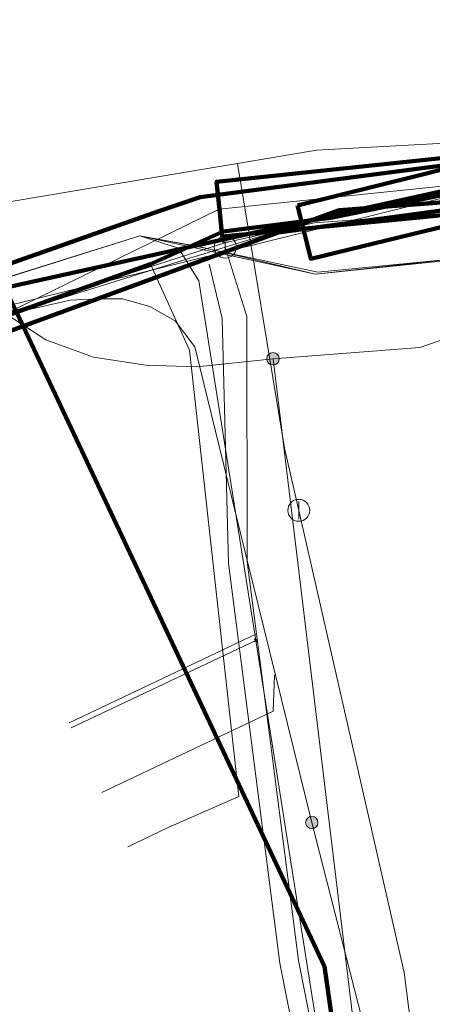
# Model space of a CAD drawing. Extents: x 152558 to 154479, y 462974 to 463683.
# Tile 107 of 256: x 152993 to 153000, y 463646 to 463664. Entities that reach past the tile are written whole.
import ezdxf
from ezdxf.enums import TextEntityAlignment as Align
from ezdxf.lldxf.tags import DXFTag

# ---------------------------------------------------------------- set-up
doc = ezdxf.new("R2010")
doc.units = 0
doc.header["$LTSCALE"] = 0.2
doc.layers.get('0').update_dxf_attribs({"linetype": 'CONTINUOUS'})
for name, color, linetype, lineweight in [('B-RO-KL-DATA_COAXIAAL_17_ZIGGO BV-G', 90, 'KL-DATA-N', 18), ('B-RO-KL-DATA_COAXIAAL_7_ZIGGO BV-G', 90, 'KL-DATA-N', 18), ('B-RO-KL-DATA_DUCT_ZIGGO BV-G', 90, 'CONTINUOUS', 100), ('B-RO-KL-DATA_EUROFIBER NEDERLAND BV-G', 90, 'KL-DATA-N', 18), ('B-RO-KL-DATA_HULPSTUK_KPN BV-S', 90, 'CONTINUOUS', 25), ('B-RO-KL-DATA_HULPSTUK_REGGEFIBER OPERATOR BV-S', 90, 'CONTINUOUS', 25), ('B-RO-KL-DATA_HULPSTUK_STEDIN NETBEHEER BV-S', 90, 'CONTINUOUS', 25), ('B-RO-KL-DATA_KABELBED_KPN BV-G', 90, 'CONTINUOUS', 100), ('B-RO-KL-DATA_KABELBED_ZIGGO BV-G', 90, 'CONTINUOUS', 100), ('B-RO-KL-DATA_MANTELBUIS_2_KPN BV-G', 90, 'CONTINUOUS', 100), ('B-RO-KL-DATA_MANTELBUIS_BETON_KPN BV-G', 90, 'CONTINUOUS', 100), ('B-RO-KL-DATA_MANTELBUIS_PVC_1_KPN BV-G', 90, 'CONTINUOUS', 100), ('B-RO-KL-DATA_MANTELBUIS_ZIGGO BV-G', 90, 'CONTINUOUS', 100), ('B-RO-KL-DATA_REGGEFIBER OPERATOR BV-G', 90, 'KL-DATA-N', 18), ('B-RO-KL-DATA_STEDIN NETBEHEER BV-G', 90, 'KL-DATA-N', 18), ('B-RO-KL-ET_LS_400 V_STEDIN NETBEHEER BV-G', 190, 'KL-LS-N', 18), ('B-RO-KL-ET_LS_HULPSTUK_STEDIN NETBEHEER BV-S', 190, 'CONTINUOUS', 25), ('B-RO-KL-ET_LS_MANTELBUIS_PVC_125_STEDIN NETBEHEER BV-G', 190, 'CONTINUOUS', 100), ('B-RO-KL-GAS_LD_ASBESTCEMENT_124_0.1 BAR_STEDIN NETBEHEER BV-G', 50, 'KL-GAS-LD-N', 18), ('B-RO-KL-GAS_LD_HULPSTUK_STEDIN NETBEHEER BV-S', 50, 'CONTINUOUS', 25), ('B-RO-KL-GAS_LD_MANTELBUIS_GRIJS GIETIJZER_STEDIN NETBEHEER BV-G', 50, 'CONTINUOUS', 100), ('B-RO-KL-GAS_LD_PE_32_0.1 BAR_STEDIN NETBEHEER BV-G', 50, 'KL-GAS-LD-N', 18), ('B-RO-KL-GAS_LD_PVC_160_0.1 BAR_STEDIN NETBEHEER BV-G', 50, 'KL-GAS-LD-N', 18), ('B-RO-KL-GAS_LD_PVC_63_0.1 BAR_STEDIN NETBEHEER BV-G', 50, 'KL-GAS-LD-N', 18), ('B-RO-KL-WATER_100_VITENS-G', 170, 'KL-WATER-N', 18), ('B-RO-KL-WATER_150_VITENS-G', 170, 'KL-WATER-N', 18), ('B-RO-KL-WATER_HULPSTUK_VITENS-S', 170, 'CONTINUOUS', 25)]:
    doc.layers.add(name, color=color, linetype=linetype, lineweight=lineweight)
doc.styles.add('NLCS-ISO', font='NLCS-ISO.ttf')
tags = doc.linetypes.add('KL-DATA-N', pattern='A,4,-1,[101,NLCS.SHX,S=0.5,R=0,X=0,Y=0],-1,4,-1,["D",Standard,S=1,R=0,X=-0.25,Y=-0.5],-1.5', length=12.5).pattern_tags.tags
tags[18] = DXFTag(74, 10)
tags = doc.linetypes.add('KL-GAS-LD-N', pattern='A,4,-1,[69,NLCS.SHX,S=0.5,R=0,X=0,Y=0],-1,4,-1,["L",Standard,S=1,R=0,X=0.25,Y=-0.5],-2', length=13).pattern_tags.tags
tags[18] = DXFTag(74, 10)
tags = doc.linetypes.add('KL-LS-N', pattern='A,4,-1,[103,NLCS.SHX,S=0.75,R=0,X=0,Y=0],-1,4,-1,["L",Standard,S=1,R=0,X=0,Y=-0.5],-2', length=13).pattern_tags.tags
tags[18] = DXFTag(74, 10)
doc.linetypes.add('KL-WATER-N', pattern='A,7,-0.5,[168,NLCS.SHX,S=0.75,R=0,X=0.75,Y=0],-2', length=9.5)

# ---------------------------------------------------------------- blocks, each defined once
blk = doc.blocks.new('SKL-WTB_HULP_MOF-SO')
at = {"linetype": 'ByBlock', "lineweight": 18}
h = blk.add_hatch(color=0, dxfattribs=at)
h.dxf.hatch_style = 1
h.paths.add_polyline_path([(-0.5625, 0, 1), (0.5625, 0, 1)])
at = {"color": 0, "linetype": 'ByBlock', "lineweight": 18}
blk.add_circle((0, 0), 0.5625, dxfattribs=at)
at = {"color": 0, "linetype": 'ByBlock', "lineweight": 18, "style": 'NLCS-ISO', "flags": 1}
for tag, p in [('TYPE', (1.5, 0)), ('LABEL', (1.5, -1.5)), ('OMSCHRIJVING', (1.5, -3))]:
    blk.add_attdef(tag, p, '', height=1, dxfattribs=at)
blk = doc.blocks.new('SKL-WTB_HULP_T STUK-SO')
at = {"color": 0, "linetype": 'ByBlock', "lineweight": 18}
blk.add_circle((0, 0), 1, dxfattribs=at)
at = {"color": 0, "linetype": 'ByBlock', "lineweight": -2, "style": 'NLCS-ISO'}
blk.add_text('T', height=1, dxfattribs=at).set_placement((0, 0), align=Align.MIDDLE_CENTER)
at = {"color": 0, "linetype": 'ByBlock', "lineweight": 18, "style": 'NLCS-ISO', "flags": 1}
for tag, p in [('TYPE', (1.5, 0)), ('LABEL', (1.5, -1.5)), ('OMSCHRIJVING', (1.5, -3))]:
    blk.add_attdef(tag, p, '', height=1, dxfattribs=at)
blk = doc.blocks.new('SKL-WTB_HULP_OVERIG-SO')
at = {"color": 0, "linetype": 'ByBlock', "lineweight": 18}
for points in [[(-0.141, 0.141), (0.141, -0.141)], [(0.141, 0.141), (-0.141, -0.141)]]:
    blk.add_lwpolyline(points, dxfattribs=at)
at = {"color": 0, "linetype": 'ByBlock', "lineweight": 18, "style": 'NLCS-ISO', "flags": 1}
for tag, p in [('TYPE', (1.5, 0)), ('LABEL', (1.5, -1.5)), ('OMSCHRIJVING', (1.5, -3))]:
    blk.add_attdef(tag, p, '', height=1, dxfattribs=at)
blk = doc.blocks.new('SKL-WTB_HULP_AFSLUITER-SO')
at = {"color": 0, "linetype": 'ByBlock', "lineweight": 18}
blk.add_lwpolyline([(0, 0.8), (0, -0.8)], dxfattribs=at)
blk.add_circle((0, 0), 1, dxfattribs=at)
at = {"color": 0, "linetype": 'ByBlock', "lineweight": 18, "style": 'NLCS-ISO', "flags": 1}
for tag, p in [('TYPE', (1.5, 0)), ('LABEL', (1.5, -1.5)), ('OMSCHRIJVING', (1.5, -3))]:
    blk.add_attdef(tag, p, '', height=1, dxfattribs=at)

msp = doc.modelspace()

# ---------------------------------------------------------------- linework, layer by layer
at = {"layer": 'B-RO-KL-DATA_COAXIAAL_17_ZIGGO BV-G', "flags": 128}
msp.add_lwpolyline([(153011.053, 463682.194), (153011.189, 463681.119), (153011.629, 463677.639), (153008.897, 463676.179), (153009.717, 463661.426), (153008.267, 463661.316), (153004.22, 463661.009), (153003.332, 463660.942), (153000, 463660.267), (152998.38, 463659.928), (152998.23, 463659.909), (152998.217, 463659.908), (152996.415, 463659.681), (152995.094, 463659.083), (152984.568, 463655.317), (152975.72, 463652.151), (152972.679, 463651.063), (152968.327, 463649.609), (152966.015, 463648.83), (152962.903, 463647.914), (152962.919, 463647.786), (152958.083, 463646.156), (152957.295, 463646.017), (152958.209, 463638.659), (152958.715, 463634.592), (152960.459, 463620.56), (152961.346, 463613.421), (152962.203, 463606.528), (152962.349, 463605.357), (152963.076, 463599.512), (152963.811, 463593.603), (152964.698, 463586.465), (152965.197, 463582.452), (152965.584, 463582.502), (152965.709, 463581.447), (152966.125, 463577.946), (152966.94, 463571.081), (152967.309, 463567.969), (152968.28, 463559.786), (152968.292, 463559.686), (152968.453, 463558.482), (152968.73, 463557.3), (152969.01, 463556.1), (152969.406, 463554.933), (152969.806, 463553.755), (152970.32, 463552.621), (152970.836, 463551.483), (152971.463, 463550.401), (152972.02, 463549.439), (152972.514, 463549.749)], dxfattribs=at)
at = {"layer": 'B-RO-KL-DATA_COAXIAAL_7_ZIGGO BV-G', "flags": 128}
for points in [[(153006.287, 463637.496), (153006.264, 463637.685), (153005.852, 463640.957), (153004.314, 463653.152), (153003.381, 463660.555), (153003.332, 463660.942), (153000, 463660.267), (152998.38, 463659.928), (152998.23, 463659.909), (152998.217, 463659.908), (152996.415, 463659.681), (152995.094, 463659.083), (152984.568, 463655.317), (152975.72, 463652.151), (152972.679, 463651.063), (152968.327, 463649.609), (152966.015, 463648.83), (152962.903, 463647.914), (152962.919, 463647.786), (152958.083, 463646.156), (152957.295, 463646.017), (152958.209, 463638.659), (152959.003, 463638.758)], [(152985.723, 463652.882), (152984.683, 463655.074), (152984.568, 463655.317), (152995.094, 463659.083), (152996.415, 463659.681), (152998.217, 463659.908), (152998.23, 463659.909), (152998.38, 463659.928), (153000, 463660.267), (153003.332, 463660.942), (153003.381, 463660.555), (153004.314, 463653.152), (153005.852, 463640.957), (153006.264, 463637.685), (153006.287, 463637.496)], [(152985.723, 463652.882), (152984.683, 463655.074), (152984.568, 463655.317), (152995.094, 463659.083), (152996.415, 463659.681), (152998.217, 463659.908), (152998.23, 463659.909), (152998.38, 463659.928), (153000, 463660.267), (153003.332, 463660.942), (153003.381, 463660.555), (153004.314, 463653.152), (153005.852, 463640.957), (153006.264, 463637.685), (153006.287, 463637.496)], [(153006.287, 463637.496), (153006.264, 463637.685), (153005.852, 463640.957), (153004.314, 463653.152), (153003.381, 463660.555), (153003.332, 463660.942), (153000, 463660.267), (152998.38, 463659.928), (152998.23, 463659.909), (152998.217, 463659.908), (152996.415, 463659.681), (152995.094, 463659.083), (152995.802, 463657.517), (152996.7, 463649.392), (152995.419, 463648.827), (152994.68, 463648.476)]]:
    msp.add_lwpolyline(points, dxfattribs=at)
at = {"layer": 'B-RO-KL-DATA_DUCT_ZIGGO BV-G', "flags": 128}
for points in [[(152984.568, 463655.317), (152995.094, 463659.083), (152996.415, 463659.681), (152998.38, 463659.928), (153003.332, 463660.942), (153009.717, 463661.426), (153016.207, 463661.917), (153025.807, 463662.606), (153026.598, 463662.456), (153029.51, 463661.902), (153030.771, 463661.662), (153034.515, 463660.95), (153038.302, 463660.518), (153039.816, 463660.345), (153045.781, 463659.323), (153047.476, 463658.962), (153052.416, 463657.909), (153055.349, 463657.279), (153060.805, 463656.024), (153066.3, 463654.118), (153070.344, 463652.652), (153075.435, 463650.707)], [(152984.568, 463655.317), (152995.094, 463659.083), (152996.415, 463659.681), (152998.38, 463659.928), (153003.332, 463660.942), (153009.717, 463661.426), (153016.207, 463661.917), (153025.807, 463662.606), (153026.598, 463662.456), (153029.51, 463661.902), (153030.771, 463661.662), (153034.515, 463660.95), (153038.302, 463660.518), (153039.816, 463660.345), (153045.781, 463659.323), (153047.476, 463658.962), (153052.416, 463657.909), (153055.349, 463657.279), (153060.805, 463656.024), (153066.3, 463654.118), (153070.344, 463652.652), (153075.435, 463650.707)], [(153075.435, 463650.707), (153070.344, 463652.652), (153066.3, 463654.118), (153060.805, 463656.024), (153055.349, 463657.279), (153052.416, 463657.909), (153047.476, 463658.962), (153045.781, 463659.323), (153039.816, 463660.345), (153038.302, 463660.518), (153034.515, 463660.95), (153030.771, 463661.662), (153029.51, 463661.902), (153026.598, 463662.456), (153025.807, 463662.606), (153016.207, 463661.917), (153009.717, 463661.426), (153003.332, 463660.942), (152998.38, 463659.928), (152996.415, 463659.681), (152995.094, 463659.083), (152984.568, 463655.317)], [(153075.435, 463650.707), (153070.344, 463652.652), (153066.3, 463654.118), (153060.805, 463656.024), (153055.349, 463657.279), (153052.416, 463657.909), (153047.476, 463658.962), (153045.781, 463659.323), (153039.816, 463660.345), (153038.302, 463660.518), (153034.515, 463660.95), (153030.771, 463661.662), (153029.51, 463661.902), (153026.598, 463662.456), (153025.807, 463662.606), (153016.207, 463661.917), (153009.717, 463661.426), (153003.332, 463660.942), (152998.38, 463659.928), (152996.415, 463659.681), (152995.094, 463659.083), (152984.568, 463655.317)], [(152984.568, 463655.317), (152995.094, 463659.083), (152996.415, 463659.681), (152998.38, 463659.928), (153003.332, 463660.942), (153003.381, 463660.555), (153004.263, 463660.666), (153007.033, 463660.562), (153007.155, 463660.406), (153007.258, 463660.2), (153007.37, 463660.549), (153008.291, 463660.515), (153009.434, 463660.613), (153010.196, 463660.678), (153021.432, 463661.64), (153026.631, 463662.044), (153026.598, 463662.456), (153029.51, 463661.902), (153037.283, 463661.406), (153043.92, 463660.567), (153050.495, 463659.331)], [(153058.668, 463657.173), (153058.323, 463657.282), (153056.985, 463657.704), (153050.495, 463659.331), (153043.92, 463660.567), (153037.283, 463661.406), (153029.51, 463661.902), (153026.598, 463662.456), (153026.631, 463662.044), (153021.432, 463661.64), (153010.196, 463660.678), (153009.434, 463660.613), (153008.291, 463660.515), (153007.37, 463660.549), (153007.258, 463660.2), (153007.155, 463660.406), (153007.033, 463660.562), (153004.263, 463660.666), (153003.381, 463660.555), (153003.332, 463660.942), (152998.38, 463659.928), (152996.415, 463659.681), (152995.094, 463659.083), (152984.568, 463655.317)], [(153007.958, 463660.955), (153007.52, 463660.777), (153007.37, 463660.549), (153007.258, 463660.2), (153007.155, 463660.406), (153007.033, 463660.562), (153004.263, 463660.666), (153003.381, 463660.555), (153003.332, 463660.942), (152998.38, 463659.928), (152996.415, 463659.681), (152995.094, 463659.083), (152984.568, 463655.317)], [(153007.958, 463660.955), (153007.52, 463660.777), (153007.37, 463660.549), (153007.258, 463660.2), (153007.155, 463660.406), (153007.033, 463660.562), (153004.263, 463660.666), (153003.381, 463660.555), (153003.332, 463660.942), (152998.38, 463659.928), (152996.415, 463659.681), (152995.094, 463659.083), (152984.568, 463655.317)], [(153007.958, 463660.955), (153007.52, 463660.777), (153007.37, 463660.549), (153007.258, 463660.2), (153007.155, 463660.406), (153007.033, 463660.562), (153004.263, 463660.666), (153003.381, 463660.555), (153003.332, 463660.942), (152998.38, 463659.928), (152996.415, 463659.681), (152995.094, 463659.083), (152984.568, 463655.317)], [(153007.958, 463660.955), (153007.52, 463660.777), (153007.37, 463660.549), (153007.258, 463660.2), (153007.155, 463660.406), (153007.033, 463660.562), (153004.263, 463660.666), (153003.381, 463660.555), (153003.332, 463660.942), (152998.38, 463659.928), (152996.415, 463659.681), (152995.094, 463659.083), (152984.568, 463655.317)], [(153007.958, 463660.955), (153007.52, 463660.777), (153007.37, 463660.549), (153007.258, 463660.2), (153007.155, 463660.406), (153007.033, 463660.562), (153004.263, 463660.666), (153003.381, 463660.555), (153003.332, 463660.942), (152998.38, 463659.928), (152996.415, 463659.681), (152995.094, 463659.083), (152984.568, 463655.317)]]:
    msp.add_lwpolyline(points, dxfattribs=at)
at = {"layer": 'B-RO-KL-DATA_EUROFIBER NEDERLAND BV-G', "flags": 128}
msp.add_lwpolyline([(153121.5, 463384.9), (153118.7, 463385.3), (153112.3, 463387), (153111.1, 463387.4), (153110.2, 463388.1), (153110.6, 463390.3), (153112.1, 463396.3), (153113.1, 463402.8), (153113.3, 463406.2), (153112.9, 463407.3), (153112.9, 463413.6), (153112, 463421.3), (153109.9, 463428.3), (153107.1, 463435.7), (153103.8, 463442.4), (153099.1, 463449.1), (153096, 463452.3), (153095, 463454.7), (153091.2, 463458.4), (153090.7, 463459.4), (153088.4, 463461), (153067.9, 463474.2), (153053.1, 463483.3), (153038.5, 463492.6), (153043.8, 463501), (153043.8, 463501.4), (153037.9, 463505.5), (153029.7, 463510.5), (153009.1, 463523.3), (153002.1, 463528), (152977.7, 463543.5), (152974.3, 463546.2), (152971.2, 463550.5), (152969, 463555.7), (152968.3, 463559.4), (152966.8, 463570.2), (152964.1, 463591.5), (152962.6, 463604.2), (152960.9, 463617.6), (152960.6, 463619.3), (152959.2, 463630.8), (152957.4, 463644.6), (152957.3, 463646.4), (152961.1, 463649), (152966, 463650.4), (152979, 463654.6), (152994.9, 463659.6), (152998.1, 463658.9), (153005.8, 463659.7), (153008.3, 463661), (153013.2, 463661.1), (153014.8, 463661.3), (153017.6, 463662.4), (153026.3, 463662.8), (153030.7, 463662.6), (153037.6, 463661.8), (153046.8, 463660.4), (153057.3, 463657.7), (153068.9, 463653.5), (153083.7, 463647.9), (153094.5, 463643.5), (153097.3, 463642.9), (153103.9, 463640.4), (153111.5, 463636.9), (153126.6, 463631.2), (153152.7, 463621), (153154.4, 463620.5), (153156.3, 463619.7), (153157.9, 463618.3), (153158.4, 463617.1), (153158, 463614.3), (153158, 463614), (153158.3, 463613.7), (153163.5, 463612.2), (153164.6, 463612.6), (153165.6, 463614.8), (153167, 463615.6), (153168.6, 463615.3), (153187.9, 463610), (153271.4, 463587.6), (153289.4, 463583), (153318.1, 463575.1), (153319.2, 463574.9), (153319.4, 463573.8), (153318.8, 463570), (153319.2, 463569.4), (153320, 463569.1), (153326.4, 463567.3), (153327, 463568.4), (153327.6, 463571.1), (153329, 463572.2), (153329.4, 463572.2), (153356.9, 463564.7), (153365.6, 463562.5), (153366, 463562.5), (153368.7, 463561.9), (153371.2, 463561), (153372.2, 463560.9), (153381.9, 463558.3), (153386.8, 463556.9), (153429.8, 463545.3), (153435.7, 463543.5), (153486.6, 463529.8), (153500.6, 463525.9), (153520.2, 463521), (153578.3, 463505.3), (153611.1, 463496.7), (153617.8, 463494.8), (153679.4, 463478.2), (153685.9, 463476.3), (153687.1, 463475), (153687.5, 463473.8), (153686.8, 463471.6), (153686.4, 463469.8), (153686.8, 463469.3), (153687.4, 463470.1), (153687.5, 463472.1), (153692.084, 463495.773)], dxfattribs=at)
at = {"layer": 'B-RO-KL-DATA_KABELBED_KPN BV-G', "flags": 128}
for points in [[(153081.305, 463651.544), (153063.948, 463657.396), (153053.971, 463660.286), (153050.558, 463661.119), (153041.934, 463662.866), (153039.253, 463663.194), (153035.691, 463663.63), (153031.149, 463664.186), (153026.12, 463664.649), (153015.932, 463663.455), (153007.611, 463661.766), (153007.558, 463661.755), (153006.049, 463661.62), (153005.745, 463661.593), (153005.603, 463661.562), (153004.938, 463661.415), (153000.013, 463660.327)], [(153035.488, 463662.681), (153035.311, 463661.851), (153030.586, 463661.75), (153026.349, 463661.658), (153025.156, 463661.602), (153016.308, 463661.189), (153008.3, 463660.816), (153003.644, 463660.459), (153003.512, 463660.449), (153000, 463660.179), (152998.997, 463660.103), (152998.528, 463660.067), (152998.064, 463659.897), (152992.775, 463657.954), (152990.566, 463657.143)], [(152992.281, 463659.004), (152992.281, 463659.004), (152995.245, 463660.05), (152995.999, 463660.303), (153000, 463660.827), (153005.203, 463661.509), (153005.603, 463661.562), (153006.049, 463661.62), (153006.528, 463661.683), (153006.613, 463661.694)], [(152995.999, 463660.303), (153005.61, 463661.563), (153006.528, 463661.683)], [(153005.743, 463661.592), (153005.61, 463661.563), (152999.002, 463660.103), (152995.432, 463659.315)], [(152998.528, 463660.067), (152999.002, 463660.103), (153003.512, 463660.449)], [(153000.013, 463660.327), (152998.997, 463660.103), (152998.064, 463659.897), (152992.445, 463658.656), (152990.094, 463658.137), (152980.99, 463654.982), (152976.4, 463653.378), (152974.034, 463652.551), (152968.34, 463650.561), (152967.939, 463650.421), (152967.924, 463650.415), (152964.534, 463649.091), (152958.033, 463646.552), (152956.785, 463646.29), (152955.673, 463646.057), (152947.866, 463644.965), (152946.756, 463644.831), (152946.178, 463644.761), (152931.866, 463643.165), (152916.002, 463640.765), (152885.206, 463637.154), (152872.732, 463635.523), (152854.657, 463633.161), (152851.882, 463632.793)], [(153010.347, 463576.93), (153009.441, 463578.315), (153008.634, 463579.76), (153008.437, 463580.152), (153007.783, 463581.605), (153007.229, 463583.098), (153006.877, 463584.252), (153006.584, 463585.422), (153006.244, 463587.292), (153005.434, 463593.786), (153005.063, 463596.763), (153003.991, 463605.361), (153003.335, 463610.62), (153002.83, 463614.67), (153002.562, 463616.526), (153002.071, 463619.922), (153001.513, 463623.785), (153000, 463634.261), (152998.433, 463645.105), (152998.262, 463646.294), (152992.775, 463657.954), (152992.445, 463658.656), (152992.281, 463659.004), (152992.281, 463659.005)]]:
    msp.add_lwpolyline(points, dxfattribs=at)
at = {"layer": 'B-RO-KL-DATA_KABELBED_ZIGGO BV-G', "flags": 128}
for points in [[(152995.094, 463659.083), (152996.415, 463659.681), (152998.38, 463659.928), (153003.332, 463660.942)], [(152984.568, 463655.317), (152995.094, 463659.083)]]:
    msp.add_lwpolyline(points, dxfattribs=at)
at = {"layer": 'B-RO-KL-DATA_MANTELBUIS_2_KPN BV-G', "flags": 128}
msp.add_lwpolyline([(152995.999, 463660.303), (153005.61, 463661.563), (153006.528, 463661.683)], dxfattribs=at)
at = {"layer": 'B-RO-KL-DATA_MANTELBUIS_BETON_KPN BV-G', "flags": 128}
msp.add_lwpolyline([(153005.743, 463661.592), (153005.61, 463661.563), (152999.002, 463660.103), (152995.432, 463659.315)], dxfattribs=at)
msp.add_lwpolyline([(153005.743, 463661.592), (153005.61, 463661.563), (152999.002, 463660.103), (152995.432, 463659.315)], dxfattribs=at)
at = {"layer": 'B-RO-KL-DATA_MANTELBUIS_PVC_1_KPN BV-G', "flags": 128}
for points in [[(152995.999, 463660.303), (153005.61, 463661.563), (153006.528, 463661.683)], [(152998.528, 463660.067), (152999.002, 463660.103), (153003.512, 463660.449)]]:
    msp.add_lwpolyline(points, dxfattribs=at)
at = {"layer": 'B-RO-KL-DATA_MANTELBUIS_ZIGGO BV-G', "flags": 128}
for points in [[(152999.984, 463660.256), (153003.332, 463660.942), (153004.22, 463661.009)], [(152996.415, 463659.681), (152998.38, 463659.928), (152999.984, 463660.256)]]:
    msp.add_lwpolyline(points, dxfattribs=at)
at = {"layer": 'B-RO-KL-DATA_REGGEFIBER OPERATOR BV-G', "flags": 128}
for points in [[(153140, 463381), (153138.4, 463380.7), (153121.4, 463384.1), (153118.7, 463385.3), (153117.1, 463385.7), (153112.3, 463387), (153111.1, 463387.4), (153110.2, 463388.1), (153110.6, 463390.3), (153112.1, 463396.3), (153112.9, 463401.5), (153113.1, 463402.8), (153113.3, 463406.2), (153112.9, 463407.3), (153112.9, 463411.3), (153112.9, 463413.6), (153112, 463421.3), (153109.9, 463428.3), (153107.4, 463434.8), (153107.1, 463435.7), (153103.8, 463442.4), (153103.5, 463442.9), (153099.1, 463449.1), (153096.6, 463452.6), (153095, 463454.7), (153092.7, 463456.9), (153091.2, 463458.4), (153090.7, 463459.4), (153088.4, 463461), (153082.5, 463464.8), (153082.1, 463465.1), (153076.7, 463468.6), (153069.4, 463473.2), (153067.6, 463473.8), (153060.6, 463478.7), (153053.1, 463483.3), (153044.5, 463488.8), (153038.5, 463492.6), (153038.9, 463493.3), (153043.2, 463500), (153043.8, 463501), (153043.8, 463501.4), (153040.5, 463503.7), (153037.9, 463505.5), (153029.7, 463510.5), (153009.1, 463523.3), (153002.1, 463528), (152991.4, 463534.8), (152977.7, 463543.5), (152974.3, 463546.2), (152971.2, 463550.5), (152969, 463555.7), (152968.3, 463559.4), (152966.8, 463570.2), (152966.5, 463572.7), (152966, 463577), (152965.4, 463581.3), (152964.9, 463585.6), (152964.4, 463589.9), (152964.1, 463591.5), (152962.6, 463604.2), (152960.7, 463618.5), (152960.6, 463619.3), (152959.1, 463631.7), (152958.8, 463633.6), (152957.4, 463644.6), (152957.4, 463645.5), (152957.3, 463646.4), (152957.8, 463646.6), (152959.3, 463646.9), (152959.9, 463647), (152960.4, 463646.6), (152960.4, 463646.9), (152960.4, 463648.3), (152961.1, 463649), (152966, 463650.4), (152979, 463654.6), (152994.9, 463659.6), (152996, 463659.4), (152998.1, 463658.9), (153003.5, 463659.5), (153005.8, 463659.7), (153008.3, 463661), (153013.2, 463661.1), (153014.8, 463661.3), (153017.6, 463662.4), (153026.3, 463662.8), (153030.8, 463662.5), (153037.6, 463661.8), (153046.8, 463660.4), (153057.3, 463657.7), (153063.3, 463655.5), (153083.7, 463647.9), (153094.5, 463643.5), (153096.2, 463643.1), (153097.3, 463642.9), (153098.1, 463642.6), (153103.9, 463640.4), (153106.4, 463639.2), (153113, 463636.4), (153130.3, 463629.7), (153146.5, 463623.4), (153152.7, 463621), (153154.4, 463620.5), (153156.3, 463619.7), (153156.6, 463619.4), (153157.9, 463618.3), (153158.4, 463617.1), (153158, 463614.3), (153158, 463614), (153158.3, 463613.7), (153163.5, 463612.2), (153164.6, 463612.6), (153165.6, 463614.8), (153167, 463615.6), (153168.6, 463615.3), (153187.9, 463610), (153209.5, 463604.2), (153244.2, 463594.8), (153247.7, 463593.9), (153272.9, 463587.2), (153287.4, 463583.5), (153310.9, 463577.1), (153318.1, 463575.1), (153319.2, 463574.9), (153319.4, 463573.8), (153319, 463571.1), (153318.8, 463570), (153319.2, 463569.4), (153320, 463569.1), (153325.9, 463567.4), (153326.4, 463567.3), (153326.7, 463567.9), (153327, 463568.4), (153327.6, 463571.1), (153329, 463572.2), (153329.4, 463572.2), (153331.9, 463571.6), (153353.8, 463565.6), (153365.6, 463562.5), (153366, 463562.5), (153368.7, 463561.9), (153371.2, 463561), (153372.2, 463560.9), (153381.9, 463558.3), (153386.8, 463556.9), (153387.6, 463556.7), (153411.5, 463550.2), (153432.6, 463544.5), (153435.7, 463543.5), (153444.9, 463541), (153459.6, 463537.1), (153486.6, 463529.8), (153494.7, 463527.5), (153500.6, 463525.9), (153520.2, 463521), (153536.3, 463516.6), (153578.3, 463505.3), (153611.1, 463496.7), (153617.8, 463494.8), (153629.3, 463491.7), (153642.5, 463488.1), (153659.8, 463483.5), (153679.4, 463478.2), (153685.9, 463476.3), (153687.1, 463475), (153687.5, 463473.8), (153686.8, 463471.8), (153686.8, 463471.6), (153686.4, 463469.8), (153686.8, 463469.3), (153687.4, 463470.1), (153687.5, 463472.1), (153692.127, 463495.761)], [(152960.424, 463646.613), (152960.382, 463646.919), (152960.387, 463648.292), (152961.093, 463648.992), (152966.016, 463650.43), (152979.009, 463654.613), (152994.903, 463659.601), (152995.976, 463659.401), (152998.14, 463658.941), (153003.532, 463659.463), (153005.83, 463659.668), (153008.27, 463660.96), (153013.193, 463661.138), (153014.831, 463661.305), (153017.634, 463662.448), (153025.807, 463662.758), (153030.781, 463662.546), (153037.643, 463661.815), (153046.75, 463660.369), (153057.305, 463657.727), (153063.331, 463655.537), (153083.706, 463647.908), (153094.482, 463643.49), (153096.195, 463643.148), (153097.349, 463642.934), (153098.13, 463642.589), (153103.892, 463640.37), (153106.377, 463639.166), (153113.02, 463636.364), (153130.264, 463629.722), (153146.511, 463623.357), (153152.661, 463620.953), (153154.379, 463620.501), (153156.348, 463619.651), (153156.645, 463619.428), (153157.921, 463618.302), (153158.37, 463617.084), (153157.95, 463614.251), (153157.964, 463613.964), (153158.254, 463613.73), (153163.497, 463612.211), (153164.556, 463612.642), (153165.61, 463614.792), (153166.976, 463615.553), (153168.62, 463615.346), (153187.887, 463609.995), (153209.539, 463604.216), (153244.237, 463594.807), (153247.694, 463593.874), (153272.928, 463587.202), (153287.371, 463583.473), (153310.915, 463577.068), (153318.147, 463575.14), (153319.16, 463574.891), (153319.36, 463573.785), (153318.965, 463571.075), (153318.834, 463569.999), (153319.216, 463569.358), (153320.047, 463569.065), (153325.92, 463567.433), (153326.396, 463567.308)], [(152960.9, 463644.7), (152960.244, 463647.822), (152996.466, 463659.476), (152998.079, 463659.838), (153003.467, 463660.23), (153005.488, 463660.929), (153005.682, 463659.653), (153005.707, 463658.262), (153007.773, 463641.432), (153005.965, 463641.073), (153005.829, 463640.57), (153006.408, 463635.779), (153006.803, 463632.857), (153007.245, 463629.235), (153007.842, 463624.557), (153009.03, 463615.396), (153009.532, 463610.613), (153009.944, 463607.588), (153010.666, 463601.978), (153011.046, 463599.027), (153011.63, 463594.006), (153012.471, 463588.287), (153013.537, 463584.021), (153015.386, 463580.613), (153017.476, 463578.027), (153020.813, 463575.435), (153027.909, 463570.84), (153029.189, 463569.989), (153035.35, 463565.969), (153037.701, 463564.496), (153041.939, 463561.799), (153049.527, 463556.978), (153050.535, 463556.346), (153054.709, 463553.64), (153057.639, 463551.962), (153059.329, 463551.23), (153061.443, 463550.507)], [(152960.424, 463646.613), (152960.382, 463646.919), (152960.387, 463648.292), (152961.093, 463648.992), (152966.016, 463650.43), (152979.009, 463654.613), (152994.903, 463659.601), (152995.603, 463659.374), (152995.976, 463658.783), (152997.01, 463652.233)], [(152993.653, 463650.642), (152997.01, 463652.233)], [(152997.01, 463652.233), (152997.971, 463646.16), (153000.748, 463628.741), (153001.531, 463623.865), (153002.881, 463613.053), (153004.821, 463597.714), (153005.62, 463591.644), (153006.402, 463586.003), (153007.322, 463582.509), (153008.493, 463579.391), (153009.818, 463577.346), (153011.755, 463574.887), (153015.248, 463571.475), (153015.33, 463571.421)]]:
    msp.add_lwpolyline(points, dxfattribs=at)
at = {"layer": 'B-RO-KL-DATA_STEDIN NETBEHEER BV-G', "flags": 128}
for points in [[(153030.251, 463677.736), (153027.295, 463677.946), (153026.852, 463673.491), (153026.72, 463668.826), (153026.121, 463664.048), (153025.812, 463663.481), (153008.144, 463662.209), (152990.266, 463657.777), (152968.069, 463650.151), (152948.014, 463644.582), (152930.302, 463642.495), (152832.527, 463630.039), (152823.319, 463628.727), (152799, 463625.545), (152775.186, 463622.63), (152763.47, 463621.018), (152712.314, 463614.224), (152706.201, 463613.227), (152674.096, 463609.016), (152638.04, 463604.384), (152619.28, 463602.203)], [(153011.266, 463663.258), (153008.097, 463662.75), (153003.962, 463661.546), (153004.483, 463658.833), (153003.174, 463658.663), (153000, 463657.568), (152997.325, 463657.363)], [(152989.105, 463658.577), (152990.257, 463658.836), (152990.813, 463658.807), (152991.616, 463658.604), (152992.481, 463658.17), (152993.191, 463657.706), (152994.056, 463657.388), (152995.013, 463657.243), (152995.94, 463657.214), (152997.325, 463657.363)], [(152997.325, 463657.363), (153000.786, 463628.741), (153005.918, 463587.409), (153005.918, 463587.421), (153006.4, 463585.089), (153007.09, 463582.811), (153008.126, 463580.044), (153008.884, 463578.585), (153009.56, 463577.574), (153010.895, 463575.703), (153012.737, 463573.616), (153013.78, 463572.594), (153014.695, 463571.797), (153017.361, 463569.805), (153020.814, 463567.508), (153040.215, 463555.113), (153052.873, 463547.113), (153057.458, 463544.193), (153058.124, 463543.247), (153058.617, 463542.201), (153058.924, 463541.085), (153059.035, 463539.934), (153058.948, 463538.781), (153065.292, 463536.246), (153064.809, 463535.037)]]:
    msp.add_lwpolyline(points, dxfattribs=at)
at = {"layer": 'B-RO-KL-ET_LS_400 V_STEDIN NETBEHEER BV-G', "flags": 128}
for points in [[(152992.385, 463658.146), (152996.347, 463660.086), (153008.222, 463661.312), (153011.979, 463661.324), (153013.733, 463661.33), (153015.002, 463661.334), (153017.98, 463661.344), (153020.27, 463661.351), (153021.227, 463661.414), (153023.625, 463661.575), (153024.74, 463661.65), (153026.356, 463661.759), (153030.041, 463661.409), (153033.58, 463661.024), (153036.76, 463660.639), (153037.845, 463660.5), (153039.304, 463660.361), (153040.708, 463660.206), (153043.126, 463659.885), (153044.543, 463659.669), (153046.142, 463659.396), (153047.58, 463659.127), (153048.852, 463658.867), (153050.592, 463658.485), (153052.35, 463658.061), (153052.764, 463657.956), (153052.775, 463657.953), (153054.082, 463657.608), (153056.016, 463657.058), (153057.324, 463656.661), (153058.721, 463656.212), (153061.36, 463655.314), (153063.613, 463654.555), (153065.978, 463653.744), (153071.436, 463651.828), (153071.867, 463651.674), (153074.843, 463650.6), (153076.47, 463650.004), (153077.267, 463649.709), (153080.638, 463648.449), (153082.225, 463647.847), (153086.236, 463646.3), (153088.845, 463645.275), (153089.064, 463645.188), (153089.283, 463645.101), (153090.567, 463644.589), (153099.578, 463641.389), (153105.716, 463639.182), (153106.675, 463641.699), (153106.818, 463641.644)], [(152998.031, 463648.916), (152997.371, 463651.603), (152996.73, 463654.21), (152995.902, 463657.582), (152995.545, 463658.05), (152995.081, 463658.311), (152994.587, 463658.456), (152994.124, 463658.456), (152993.63, 463658.427), (152992.385, 463658.146)], [(152994.211, 463649.466), (152997.33, 463650.946), (152997.352, 463651.598), (152997.371, 463651.603)], [(153055.741, 463546.147), (153052.643, 463547.993), (153050.752, 463549.119), (153050.374, 463549.344), (153049.261, 463550.007), (153045.686, 463552.137), (153045.428, 463552.29), (153045.365, 463552.328), (153043.251, 463553.587), (153040.42, 463555.273), (153040.355, 463555.312), (153039.161, 463556.023), (153038.519, 463556.462), (153036.621, 463557.759), (153035.481, 463558.539), (153034.686, 463559.082), (153034.274, 463559.365), (153033.018, 463560.223), (153031.816, 463561.045), (153031.143, 463561.505), (153027.854, 463563.753), (153026.337, 463564.79), (153025.02, 463565.678), (153023.588, 463566.62), (153023.077, 463566.956), (153022.727, 463567.186), (153018.297, 463570.1), (153016.276, 463571.43), (153015.858, 463571.705), (153014.738, 463572.442), (153013.502, 463573.255), (153013.162, 463573.451), (153012.893, 463573.605), (153012.303, 463573.986), (153011.733, 463574.396), (153011.186, 463574.837), (153010.663, 463575.305), (153010.12, 463575.848), (153009.783, 463576.225), (153009.609, 463576.42), (153009.015, 463577.188), (153008.69, 463577.649), (153008.284, 463578.301), (153007.973, 463578.878), (153007.856, 463579.096), (153007.511, 463579.857), (153007.166, 463580.764), (153006.907, 463581.629), (153006.707, 463582.51), (153006.594, 463583.193), (153006.517, 463583.881), (153006.475, 463584.572), (153006.472, 463584.909), (153006.471, 463585.312), (153006.508, 463586.148), (153006.505, 463586.533), (153006.472, 463586.915), (153006.333, 463588.033), (153006.315, 463588.181), (153006.088, 463590.014), (153005.708, 463593.079), (153005.389, 463595.655), (153005.328, 463596.151), (153005.309, 463596.304), (153005.111, 463597.907), (153004.962, 463599.11), (153004.562, 463602.336), (153004.352, 463604.035), (153003.987, 463606.981), (153003.952, 463607.26), (153003.711, 463609.203), (153003.404, 463611.687), (153003.327, 463612.306), (153002.979, 463615.113), (153002.762, 463616.867), (153002.717, 463617.23), (153002.697, 463617.39), (153002.636, 463617.886), (153002.354, 463620.16), (153002.091, 463622.277), (153001.798, 463624.644), (153001.622, 463626.068), (153001.466, 463627.324), (153001.418, 463627.711), (153001.283, 463628.803), (153000.905, 463632.596), (153000.838, 463633.268), (153000.58, 463635.856), (153000.402, 463637.645), (153000.17, 463639.973), (153000, 463641.224), (152998.031, 463648.916)]]:
    msp.add_lwpolyline(points, dxfattribs=at)
at = {"layer": 'B-RO-KL-ET_LS_MANTELBUIS_PVC_125_STEDIN NETBEHEER BV-G', "flags": 128}
for points in [[(152996.4, 463659.589), (153000.054, 463659.942), (153007.978, 463660.76), (153007.87, 463661.804), (152996.297, 463660.584), (152996.348, 463660.086), (152996.4, 463659.589)], [(152997.77, 463660.154), (152998.011, 463659.183), (153003.946, 463660.628), (153003.698, 463661.648), (153000, 463660.706), (152997.77, 463660.154)]]:
    msp.add_lwpolyline(points, dxfattribs=at)
at = {"layer": 'B-RO-KL-GAS_LD_ASBESTCEMENT_124_0.1 BAR_STEDIN NETBEHEER BV-G', "flags": 128}
msp.add_lwpolyline([(152996.16, 463659.086), (152996.397, 463658.094), (152996.516, 463653.638), (152997.451, 463646.354), (152997.922, 463643.972), (152999.188, 463638.34), (153000.496, 463630.164), (153001.249, 463624.761), (153003.055, 463610.47), (153004.148, 463601.951), (153004.203, 463598.621), (153004.473, 463595.295), (153005.849, 463586.385), (153006.73, 463582.775), (153008.385, 463578.96), (153010.509, 463575.698), (153011.442, 463574.61)], dxfattribs=at)
at = {"layer": 'B-RO-KL-GAS_LD_MANTELBUIS_GRIJS GIETIJZER_STEDIN NETBEHEER BV-G', "flags": 128}
msp.add_lwpolyline([(152997.242, 463659.639), (153006.548, 463660.891)], dxfattribs=at)
at = {"layer": 'B-RO-KL-GAS_LD_PE_32_0.1 BAR_STEDIN NETBEHEER BV-G', "flags": 128}
msp.add_lwpolyline([(152993.615, 463650.732), (152997.022, 463652.353)], dxfattribs=at)
at = {"layer": 'B-RO-KL-GAS_LD_PVC_160_0.1 BAR_STEDIN NETBEHEER BV-G', "flags": 128}
for points in [[(152996.456, 463659.394), (152997.242, 463659.639), (153000, 463660.032), (153008.239, 463661.113), (153011.828, 463661.719), (153015.447, 463662.099)], [(152990.833, 463657.642), (152996.456, 463659.394)]]:
    msp.add_lwpolyline(points, dxfattribs=at)
at = {"layer": 'B-RO-KL-GAS_LD_PVC_63_0.1 BAR_STEDIN NETBEHEER BV-G', "flags": 128}
msp.add_lwpolyline([(152996.456, 463659.394), (152996.849, 463658.133), (152996.854, 463653.664), (152997.022, 463652.353), (152997.786, 463646.408), (152998.254, 463644.042), (152999.521, 463638.404), (152999.979, 463635.543), (153000.311, 463633.465), (153000.831, 463630.214), (153000.935, 463629.466), (153001.443, 463625.824), (153001.718, 463623.75), (153001.894, 463622.36), (153002.158, 463620.271), (153002.299, 463619.154), (153002.587, 463616.873), (153002.655, 463616.336), (153002.834, 463614.919), (153003.4, 463610.443), (153003.526, 463609.458), (153003.577, 463609.06), (153003.783, 463607.459), (153004, 463605.773), (153004.225, 463604.018), (153004.487, 463601.975), (153004.535, 463599.081), (153004.542, 463598.638), (153004.585, 463598.111), (153004.676, 463596.984), (153004.79, 463595.578), (153004.85, 463595.081), (153005.119, 463593.35), (153005.946, 463587.997), (153006.181, 463586.457), (153006.604, 463584.721), (153006.675, 463584.43), (153006.866, 463583.646), (153007.052, 463582.884), (153008.419, 463579.734), (153008.685, 463579.121), (153009.965, 463577.154), (153010.259, 463576.703), (153010.56, 463576.242), (153010.719, 463575.998), (153010.781, 463575.902), (153012.185, 463574.264), (153012.936, 463573.388), (153014.892, 463571.679), (153015.096, 463571.534), (153015.994, 463570.897), (153016.946, 463570.221), (153017.341, 463569.968), (153022.884, 463566.411), (153023.457, 463566.043), (153023.676, 463565.903), (153025.148, 463564.951), (153026.48, 463564.089), (153027.332, 463563.538), (153032.337, 463560.3), (153033.542, 463559.52), (153033.607, 463559.478), (153033.842, 463559.326), (153034.634, 463558.813), (153035.034, 463558.554), (153036.203, 463557.798), (153037.758, 463556.792), (153038.26, 463556.467), (153041.306, 463554.497), (153043.682, 463552.96), (153044.186, 463552.634), (153045.339, 463551.888), (153045.435, 463551.826), (153047.524, 463550.475), (153050.733, 463548.399), (153051.634, 463547.816), (153052.786, 463547.107), (153053.385, 463546.738), (153055.432, 463545.477), (153062.99, 463540.824), (153064.222, 463540.222), (153065.986, 463539.496), (153072.272, 463537.009), (153073.499, 463536.535), (153075.4, 463535.801), (153075.588, 463535.729), (153077.103, 463535.144), (153081.891, 463533.287), (153082.351, 463533.106), (153084.585, 463532.228), (153085.423, 463531.898), (153086.565, 463531.449), (153091.623, 463529.461), (153091.946, 463529.334), (153093.245, 463528.823), (153093.748, 463528.625), (153094.12, 463528.479), (153096.334, 463527.609), (153097.03, 463527.335), (153099.669, 463526.296), (153102.298, 463525.251), (153106.668, 463523.54), (153106.923, 463523.442), (153108.527, 463522.82), (153108.694, 463522.755), (153108.9, 463522.675), (153111.026, 463521.852), (153116.236, 463519.815), (153116.738, 463519.617), (153118.346, 463518.982), (153118.533, 463518.908), (153118.881, 463518.771), (153121.138, 463517.88), (153122.895, 463517.186), (153125.525, 463516.202), (153127.117, 463515.606), (153127.678, 463515.396), (153130.185, 463514.44), (153130.848, 463514.182), (153133.446, 463513.169), (153134.882, 463512.633), (153136.19, 463512.226), (153143.925, 463510.224)], dxfattribs=at)
at = {"layer": 'B-RO-KL-WATER_100_VITENS-G', "flags": 128}
for points in [[(152997.794, 463654.602), (152997.536, 463655.734), (152996.677, 463660.919)], [(153009.379, 463580.881), (153009.124, 463581.475), (153008.44, 463583.07), (153007.566, 463585.106), (153007.5, 463585.259), (153007.128, 463588.167), (153006.963, 463589.461), (153006.483, 463593.212), (153005.798, 463598.568), (153005.712, 463599.242), (153005.514, 463600.787), (153005.083, 463604.161), (153004.913, 463605.491), (153004.869, 463605.833), (153004.422, 463609.332), (153004.115, 463611.736), (153003.667, 463615.236), (153003.469, 463616.782), (153003.022, 463620.281), (153002.715, 463622.685), (153002.267, 463626.185), (153002.195, 463626.747), (153001.44, 463632.65), (153000.576, 463639.412), (152999.71, 463646.187), (152997.794, 463654.602)]]:
    msp.add_lwpolyline(points, dxfattribs=at)
at = {"layer": 'B-RO-KL-WATER_150_VITENS-G', "flags": 128}
for points in [[(153012.45, 463661.939), (153009.578, 463661.783), (152998.115, 463661.161), (152996.677, 463660.919)], [(152996.677, 463660.919), (152995.99, 463660.803), (152992.523, 463660.218), (152989.68, 463658.933), (152984.2, 463657.019), (152978.229, 463654.934), (152971.948, 463652.741), (152962.722, 463649.519)]]:
    msp.add_lwpolyline(points, dxfattribs=at)

# ---------------------------------------------------------------- block references
at = {"layer": 'B-RO-KL-DATA_HULPSTUK_KPN BV-S', "xscale": 0.2, "yscale": 0.2, "zscale": 0.2}
msp.add_blockref('SKL-WTB_HULP_OVERIG-SO', (153000.013, 463660.327), dxfattribs=at)
msp.add_blockref('SKL-WTB_HULP_OVERIG-SO', (153000.013, 463660.327), dxfattribs=at)
at = {"layer": 'B-RO-KL-DATA_HULPSTUK_REGGEFIBER OPERATOR BV-S', "xscale": 0.2, "yscale": 0.2, "zscale": 0.2}
msp.add_blockref('SKL-WTB_HULP_OVERIG-SO', (152997.01, 463652.233), dxfattribs=at)
at = {"layer": 'B-RO-KL-DATA_HULPSTUK_STEDIN NETBEHEER BV-S', "xscale": 0.2, "yscale": 0.2, "zscale": 0.2}
msp.add_blockref('SKL-WTB_HULP_MOF-SO', (152997.325, 463657.363), dxfattribs=at)
at = {"layer": 'B-RO-KL-ET_LS_HULPSTUK_STEDIN NETBEHEER BV-S', "xscale": 0.2, "yscale": 0.2, "zscale": 0.2}
msp.add_blockref('SKL-WTB_HULP_MOF-SO', (152998.031, 463648.916), dxfattribs=at)
at = {"layer": 'B-RO-KL-GAS_LD_HULPSTUK_STEDIN NETBEHEER BV-S', "xscale": 0.2, "yscale": 0.2, "zscale": 0.2}
msp.add_blockref('SKL-WTB_HULP_T STUK-SO', (152996.456, 463659.394), dxfattribs=at)
at = {"layer": 'B-RO-KL-WATER_HULPSTUK_VITENS-S', "xscale": 0.2, "yscale": 0.2, "zscale": 0.2}
msp.add_blockref('SKL-WTB_HULP_AFSLUITER-SO', (152997.794, 463654.602), dxfattribs=at)

doc.saveas('drawing.dxf')
